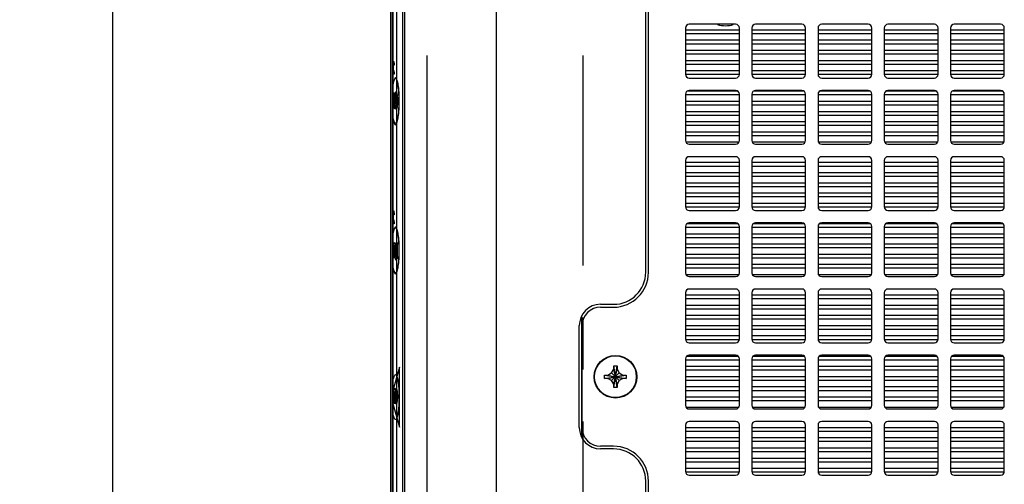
# Model space of a CAD drawing. Header units: inches. Extents: x 0 to 34, y 0 to 22.
# Tile 6 of 54: x 14 to 16.7, y 5.7 to 6.9. Entities that reach past the tile are written whole.
import ezdxf

# ---------------------------------------------------------------- set-up
doc = ezdxf.new("R2010")
doc.units = ezdxf.units.IN
doc.header["$LTSCALE"] = 1.87
doc.header["$MEASUREMENT"] = 0
doc.linetypes.add('CENTER', pattern=[0.6, 0.375, -0.075, 0.075, -0.075])
doc.layers.get('0').update_dxf_attribs({"linetype": 'CONTINUOUS'})
for name, color, linetype in [('3_ALL_AXES', 7, 'CONTINUOUS'), ('DATUMCURVES', 7, 'CONTINUOUS'), ('DETAIL', 7, 'CONTINUOUS'), ('DIMENSIONS', 7, 'CONTINUOUS')]:
    doc.layers.add(name, color=color, linetype=linetype)
doc.styles.get("Standard").update_dxf_attribs({"font": 'txt', "width": 0.8})
doc.dimstyles.new('DIMSTYLE_4', dxfattribs={"dimtxt": 0.125, "dimasz": 0.18, "dimexe": 0.18, "dimexo": 0.0625, "dimgap": 0.09, "dimtad": 0, "dimtih": 1, "dimtoh": 1, "dimdec": 3, "dimlfac": 2, "dimzin": 4, "dimdsep": 46, "dimtxsty": 'STANDARD', "dimblk": '_FILLED', "dimblk1": '_FILLED', "dimblk2": '_FILLED', "dimcen": 0.09, "dimadec": 0, "dimazin": 0, "dimtp": 0.001, "dimtm": 0.001, "dimtfac": 1, "dimtdec": 3, "dimtofl": 0, "dimtmove": 0, "dimatfit": 3, "dimldrblk": '_FILLED', "dimfxl": 1, "dimtolj": 1, "dimtzin": 4, "dimarcsym": 0})

# ---------------------------------------------------------------- blocks, each defined once
blk = doc.blocks.new('_FILLED')
at = {"color": 0, "linetype": 'BYBLOCK'}
blk.add_solid([(0, 0), (-1, 0.174), (-1, -0.174)], dxfattribs=at)
blk = doc.blocks.new('*D8')
at = {"layer": 'DIMENSIONS', "color": 2, "linetype": 'CONTINUOUS'}
for p, q in [((15.4681, 7.2833), (14.137, 7.2833)), ((14.262, 7.2833), (14.262, 5.2233)), ((14.262, 2.9133), (14.262, 4.7858)), ((15.4681, 2.9133), (14.137, 2.9133))]:
    blk.add_line(p, q, dxfattribs=at)
at = {"layer": 'DIMENSIONS', "color": 2, "linetype": 'CONTINUOUS', "xscale": 0.18, "yscale": 0.18, "zscale": 0.18}
for p, rotation in [((14.262, 7.2833), 90), ((14.262, 2.9133), 270)]:
    blk.add_blockref('_FILLED', p, dxfattribs=dict(at, rotation=rotation))
at = {"layer": 'DIMENSIONS', "color": 2, "linetype": 'CONTINUOUS', "insert": (14.262, 5.1608), "char_height": 0.125, "width": 0.5, "attachment_point": 2, "line_spacing_factor": 0.9}
blk.add_mtext('8.740\\P[222]', dxfattribs=at)

msp = doc.modelspace()

# ---------------------------------------------------------------- linework, layer by layer
at = {"color": 7, "linetype": 'CONTINUOUS'}
for p, q in [((15.29704, 2.56832), (15.29704, 7.62832)), ((15.04954, 7.58288), (15.04954, 2.61377)), ((15.01704, 4.46382), (15.01704, 7.37882)), ((15.01204, 4.50632), (15.01204, 7.33632)), ((15.01815, 5.08907), (15.01815, 7.32632)), ((15.02818, 4.51507), (15.02818, 7.32757)), ((15.0437, 7.32757), (15.0437, 5.06939)), ((15.70661, 6.26107), (15.70661, 7.10407)), ((15.94161, 6.93007), (15.81661, 6.93007)), ((16.12011, 6.93007), (15.99511, 6.93007)), ((16.29861, 6.93007), (16.17361, 6.93007)), ((16.47711, 6.93007), (16.35211, 6.93007)), ((16.65561, 6.93007), (16.53061, 6.93007)), ((15.80661, 6.92007), (15.80661, 6.79507)), ((15.80661, 6.91532), (15.95161, 6.91532)), ((15.80661, 6.90532), (15.95161, 6.90532)), ((15.95161, 6.79507), (15.95161, 6.92007)), ((15.98511, 6.92007), (15.98511, 6.79507)), ((15.98511, 6.91532), (16.13011, 6.91532)), ((15.98511, 6.90532), (16.13011, 6.90532)), ((16.13011, 6.79507), (16.13011, 6.92007)), ((16.16361, 6.92007), (16.16361, 6.79507)), ((16.16361, 6.91532), (16.30861, 6.91532)), ((16.16361, 6.90532), (16.30861, 6.90532)), ((16.30861, 6.79507), (16.30861, 6.92007)), ((16.34211, 6.92007), (16.34211, 6.79507)), ((16.34211, 6.91532), (16.48711, 6.91532)), ((16.34211, 6.90532), (16.48711, 6.90532)), ((16.48711, 6.79507), (16.48711, 6.92007)), ((16.52061, 6.92007), (16.52061, 6.79507)), ((16.52061, 6.91532), (16.66561, 6.91532)), ((16.52061, 6.90532), (16.66561, 6.90532)), ((16.66561, 6.79507), (16.66561, 6.92007)), ((15.80661, 6.88782), (15.95161, 6.88782)), ((15.80661, 6.87782), (15.95161, 6.87782)), ((15.98511, 6.88782), (16.13011, 6.88782)), ((15.98511, 6.87782), (16.13011, 6.87782)), ((16.16361, 6.88782), (16.30861, 6.88782)), ((16.16361, 6.87782), (16.30861, 6.87782)), ((16.34211, 6.88782), (16.48711, 6.88782)), ((16.34211, 6.87782), (16.48711, 6.87782)), ((16.52061, 6.88782), (16.66561, 6.88782)), ((16.52061, 6.87782), (16.66561, 6.87782)), ((15.80661, 6.86032), (15.95161, 6.86032)), ((15.80661, 6.85032), (15.95161, 6.85032)), ((15.98511, 6.86032), (16.13011, 6.86032)), ((15.98511, 6.85032), (16.13011, 6.85032)), ((16.16361, 6.86032), (16.30861, 6.86032)), ((16.16361, 6.85032), (16.30861, 6.85032)), ((16.34211, 6.86032), (16.48711, 6.86032)), ((16.34211, 6.85032), (16.48711, 6.85032)), ((16.52061, 6.86032), (16.66561, 6.86032)), ((16.52061, 6.85032), (16.66561, 6.85032)), ((15.80661, 6.83282), (15.95161, 6.83282)), ((15.80661, 6.82282), (15.95161, 6.82282)), ((15.98511, 6.83282), (16.13011, 6.83282)), ((15.98511, 6.82282), (16.13011, 6.82282)), ((16.16361, 6.83282), (16.30861, 6.83282)), ((16.16361, 6.82282), (16.30861, 6.82282)), ((16.34211, 6.83282), (16.48711, 6.83282)), ((16.34211, 6.82282), (16.48711, 6.82282)), ((16.52061, 6.83282), (16.66561, 6.83282)), ((16.52061, 6.82282), (16.66561, 6.82282)), ((15.80661, 6.80532), (15.95161, 6.80532)), ((15.80661, 6.79532), (15.95161, 6.79532)), ((15.98511, 6.80532), (16.13011, 6.80532)), ((15.98511, 6.79532), (16.13011, 6.79532)), ((16.16361, 6.80532), (16.30861, 6.80532)), ((16.16361, 6.79532), (16.30861, 6.79532)), ((16.34211, 6.80532), (16.48711, 6.80532)), ((16.34211, 6.79532), (16.48711, 6.79532)), ((16.52061, 6.80532), (16.66561, 6.80532)), ((16.52061, 6.79532), (16.66561, 6.79532)), ((15.81661, 6.78507), (15.94161, 6.78507)), ((15.99511, 6.78507), (16.12011, 6.78507)), ((16.17361, 6.78507), (16.29861, 6.78507)), ((16.35211, 6.78507), (16.47711, 6.78507)), ((16.53061, 6.78507), (16.65561, 6.78507)), ((15.80661, 6.74157), (15.80661, 6.61657)), ((15.80661, 6.74032), (15.95161, 6.74032)), ((15.81205, 6.75032), (15.94617, 6.75032)), ((15.94161, 6.75157), (15.81661, 6.75157)), ((15.95161, 6.61657), (15.95161, 6.74157)), ((15.98511, 6.74157), (15.98511, 6.61657)), ((15.98511, 6.74032), (16.13011, 6.74032)), ((15.99055, 6.75032), (16.12467, 6.75032)), ((16.12011, 6.75157), (15.99511, 6.75157)), ((16.13011, 6.61657), (16.13011, 6.74157)), ((16.16361, 6.74157), (16.16361, 6.61657)), ((16.16361, 6.74032), (16.30861, 6.74032)), ((16.16905, 6.75032), (16.30317, 6.75032)), ((16.29861, 6.75157), (16.17361, 6.75157)), ((16.30861, 6.61657), (16.30861, 6.74157)), ((16.34211, 6.74157), (16.34211, 6.61657)), ((16.34211, 6.74032), (16.48711, 6.74032)), ((16.34755, 6.75032), (16.48167, 6.75032)), ((16.47711, 6.75157), (16.35211, 6.75157)), ((16.48711, 6.61657), (16.48711, 6.74157)), ((16.52061, 6.74157), (16.52061, 6.61657)), ((16.52061, 6.74032), (16.66561, 6.74032)), ((16.52605, 6.75032), (16.66017, 6.75032)), ((16.65561, 6.75157), (16.53061, 6.75157)), ((16.66561, 6.61657), (16.66561, 6.74157)), ((15.80661, 6.72282), (15.95161, 6.72282)), ((15.98511, 6.72282), (16.13011, 6.72282)), ((16.16361, 6.72282), (16.30861, 6.72282)), ((16.34211, 6.72282), (16.48711, 6.72282)), ((16.52061, 6.72282), (16.66561, 6.72282)), ((15.80661, 6.71282), (15.95161, 6.71282)), ((15.80661, 6.69532), (15.95161, 6.69532)), ((15.98511, 6.71282), (16.13011, 6.71282)), ((15.98511, 6.69532), (16.13011, 6.69532)), ((16.16361, 6.71282), (16.30861, 6.71282)), ((16.16361, 6.69532), (16.30861, 6.69532)), ((16.34211, 6.71282), (16.48711, 6.71282)), ((16.34211, 6.69532), (16.48711, 6.69532)), ((16.52061, 6.71282), (16.66561, 6.71282)), ((16.52061, 6.69532), (16.66561, 6.69532)), ((15.80661, 6.68532), (15.95161, 6.68532)), ((15.80661, 6.66782), (15.95161, 6.66782)), ((15.98511, 6.68532), (16.13011, 6.68532)), ((15.98511, 6.66782), (16.13011, 6.66782)), ((16.16361, 6.68532), (16.30861, 6.68532)), ((16.16361, 6.66782), (16.30861, 6.66782)), ((16.34211, 6.68532), (16.48711, 6.68532)), ((16.34211, 6.66782), (16.48711, 6.66782)), ((16.52061, 6.68532), (16.66561, 6.68532)), ((16.52061, 6.66782), (16.66561, 6.66782)), ((15.80661, 6.65782), (15.95161, 6.65782)), ((15.80661, 6.64032), (15.95161, 6.64032)), ((15.98511, 6.65782), (16.13011, 6.65782)), ((15.98511, 6.64032), (16.13011, 6.64032)), ((16.16361, 6.65782), (16.30861, 6.65782)), ((16.16361, 6.64032), (16.30861, 6.64032)), ((16.34211, 6.65782), (16.48711, 6.65782)), ((16.34211, 6.64032), (16.48711, 6.64032)), ((16.52061, 6.65782), (16.66561, 6.65782)), ((16.52061, 6.64032), (16.66561, 6.64032)), ((15.80661, 6.63032), (15.95161, 6.63032)), ((15.80736, 6.61282), (15.95086, 6.61282)), ((15.98511, 6.63032), (16.13011, 6.63032)), ((15.98586, 6.61282), (16.12936, 6.61282)), ((16.16361, 6.63032), (16.30861, 6.63032)), ((16.16436, 6.61282), (16.30786, 6.61282)), ((16.34211, 6.63032), (16.48711, 6.63032)), ((16.34286, 6.61282), (16.48636, 6.61282)), ((16.52061, 6.63032), (16.66561, 6.63032)), ((16.52136, 6.61282), (16.66486, 6.61282)), ((15.81661, 6.60657), (15.94161, 6.60657)), ((15.99511, 6.60657), (16.12011, 6.60657)), ((16.17361, 6.60657), (16.29861, 6.60657)), ((16.35211, 6.60657), (16.47711, 6.60657)), ((16.53061, 6.60657), (16.65561, 6.60657)), ((15.80661, 6.56307), (15.80661, 6.43807)), ((15.80661, 6.55782), (15.95161, 6.55782)), ((15.94161, 6.57307), (15.81661, 6.57307)), ((15.95161, 6.43807), (15.95161, 6.56307)), ((15.98511, 6.56307), (15.98511, 6.43807)), ((15.98511, 6.55782), (16.13011, 6.55782)), ((16.12011, 6.57307), (15.99511, 6.57307)), ((16.13011, 6.43807), (16.13011, 6.56307)), ((16.16361, 6.56307), (16.16361, 6.43807)), ((16.16361, 6.55782), (16.30861, 6.55782)), ((16.29861, 6.57307), (16.17361, 6.57307)), ((16.30861, 6.43807), (16.30861, 6.56307)), ((16.34211, 6.56307), (16.34211, 6.43807)), ((16.34211, 6.55782), (16.48711, 6.55782)), ((16.47711, 6.57307), (16.35211, 6.57307)), ((16.48711, 6.43807), (16.48711, 6.56307)), ((16.52061, 6.56307), (16.52061, 6.43807)), ((16.52061, 6.55782), (16.66561, 6.55782)), ((16.65561, 6.57307), (16.53061, 6.57307)), ((16.66561, 6.43807), (16.66561, 6.56307)), ((15.80661, 6.54782), (15.95161, 6.54782)), ((15.80661, 6.53032), (15.95161, 6.53032)), ((15.98511, 6.54782), (16.13011, 6.54782)), ((15.98511, 6.53032), (16.13011, 6.53032)), ((16.16361, 6.54782), (16.30861, 6.54782)), ((16.16361, 6.53032), (16.30861, 6.53032)), ((16.34211, 6.54782), (16.48711, 6.54782)), ((16.34211, 6.53032), (16.48711, 6.53032)), ((16.52061, 6.54782), (16.66561, 6.54782)), ((16.52061, 6.53032), (16.66561, 6.53032)), ((15.80661, 6.52032), (15.95161, 6.52032)), ((15.80661, 6.50282), (15.95161, 6.50282)), ((15.98511, 6.52032), (16.13011, 6.52032)), ((15.98511, 6.50282), (16.13011, 6.50282)), ((16.16361, 6.52032), (16.30861, 6.52032)), ((16.16361, 6.50282), (16.30861, 6.50282)), ((16.34211, 6.52032), (16.48711, 6.52032)), ((16.34211, 6.50282), (16.48711, 6.50282)), ((16.52061, 6.52032), (16.66561, 6.52032)), ((16.52061, 6.50282), (16.66561, 6.50282)), ((15.80661, 6.49282), (15.95161, 6.49282)), ((15.80661, 6.47532), (15.95161, 6.47532)), ((15.98511, 6.49282), (16.13011, 6.49282)), ((15.98511, 6.47532), (16.13011, 6.47532)), ((16.16361, 6.49282), (16.30861, 6.49282)), ((16.16361, 6.47532), (16.30861, 6.47532)), ((16.34211, 6.49282), (16.48711, 6.49282)), ((16.34211, 6.47532), (16.48711, 6.47532)), ((16.52061, 6.49282), (16.66561, 6.49282)), ((16.52061, 6.47532), (16.66561, 6.47532)), ((15.80661, 6.46532), (15.95161, 6.46532)), ((15.98511, 6.46532), (16.13011, 6.46532)), ((16.16361, 6.46532), (16.30861, 6.46532)), ((16.34211, 6.46532), (16.48711, 6.46532)), ((16.52061, 6.46532), (16.66561, 6.46532)), ((15.80661, 6.44782), (15.95161, 6.44782)), ((15.80661, 6.43782), (15.95161, 6.43782)), ((15.81661, 6.42807), (15.94161, 6.42807)), ((15.98511, 6.44782), (16.13011, 6.44782)), ((15.98511, 6.43782), (16.13011, 6.43782)), ((15.99511, 6.42807), (16.12011, 6.42807)), ((16.16361, 6.44782), (16.30861, 6.44782)), ((16.16361, 6.43782), (16.30861, 6.43782)), ((16.17361, 6.42807), (16.29861, 6.42807)), ((16.34211, 6.44782), (16.48711, 6.44782)), ((16.34211, 6.43782), (16.48711, 6.43782)), ((16.35211, 6.42807), (16.47711, 6.42807)), ((16.52061, 6.44782), (16.66561, 6.44782)), ((16.52061, 6.43782), (16.66561, 6.43782)), ((16.53061, 6.42807), (16.65561, 6.42807)), ((15.80661, 6.38457), (15.80661, 6.25957)), ((15.80661, 6.38282), (15.95161, 6.38282)), ((15.8113, 6.39282), (15.94692, 6.39282)), ((15.94161, 6.39457), (15.81661, 6.39457)), ((15.95161, 6.25957), (15.95161, 6.38457)), ((15.98511, 6.38457), (15.98511, 6.25957)), ((15.98511, 6.38282), (16.13011, 6.38282)), ((15.9898, 6.39282), (16.12542, 6.39282)), ((16.12011, 6.39457), (15.99511, 6.39457)), ((16.13011, 6.25957), (16.13011, 6.38457)), ((16.16361, 6.38457), (16.16361, 6.25957)), ((16.16361, 6.38282), (16.30861, 6.38282)), ((16.1683, 6.39282), (16.30392, 6.39282)), ((16.29861, 6.39457), (16.17361, 6.39457)), ((16.30861, 6.25957), (16.30861, 6.38457)), ((16.34211, 6.38457), (16.34211, 6.25957)), ((16.34211, 6.38282), (16.48711, 6.38282)), ((16.3468, 6.39282), (16.48242, 6.39282)), ((16.47711, 6.39457), (16.35211, 6.39457)), ((16.48711, 6.25957), (16.48711, 6.38457)), ((16.52061, 6.38457), (16.52061, 6.25957)), ((16.52061, 6.38282), (16.66561, 6.38282)), ((16.5253, 6.39282), (16.66092, 6.39282)), ((16.65561, 6.39457), (16.53061, 6.39457)), ((16.66561, 6.25957), (16.66561, 6.38457)), ((15.80661, 6.36532), (15.95161, 6.36532)), ((15.80661, 6.35532), (15.95161, 6.35532)), ((15.98511, 6.36532), (16.13011, 6.36532)), ((15.98511, 6.35532), (16.13011, 6.35532)), ((16.16361, 6.36532), (16.30861, 6.36532)), ((16.16361, 6.35532), (16.30861, 6.35532)), ((16.34211, 6.36532), (16.48711, 6.36532)), ((16.34211, 6.35532), (16.48711, 6.35532)), ((16.52061, 6.36532), (16.66561, 6.36532)), ((16.52061, 6.35532), (16.66561, 6.35532)), ((15.80661, 6.33782), (15.95161, 6.33782)), ((15.80661, 6.32782), (15.95161, 6.32782)), ((15.98511, 6.33782), (16.13011, 6.33782)), ((15.98511, 6.32782), (16.13011, 6.32782)), ((16.16361, 6.33782), (16.30861, 6.33782)), ((16.16361, 6.32782), (16.30861, 6.32782)), ((16.34211, 6.33782), (16.48711, 6.33782)), ((16.34211, 6.32782), (16.48711, 6.32782)), ((16.52061, 6.33782), (16.66561, 6.33782)), ((16.52061, 6.32782), (16.66561, 6.32782)), ((15.80661, 6.31032), (15.95161, 6.31032)), ((15.80661, 6.30032), (15.95161, 6.30032)), ((15.98511, 6.31032), (16.13011, 6.31032)), ((15.98511, 6.30032), (16.13011, 6.30032)), ((16.16361, 6.31032), (16.30861, 6.31032)), ((16.16361, 6.30032), (16.30861, 6.30032)), ((16.34211, 6.31032), (16.48711, 6.31032)), ((16.34211, 6.30032), (16.48711, 6.30032)), ((16.52061, 6.31032), (16.66561, 6.31032)), ((16.52061, 6.30032), (16.66561, 6.30032)), ((15.80661, 6.28282), (15.95161, 6.28282)), ((15.80661, 6.27282), (15.95161, 6.27282)), ((15.98511, 6.28282), (16.13011, 6.28282)), ((15.98511, 6.27282), (16.13011, 6.27282)), ((16.16361, 6.28282), (16.30861, 6.28282)), ((16.16361, 6.27282), (16.30861, 6.27282)), ((16.34211, 6.28282), (16.48711, 6.28282)), ((16.34211, 6.27282), (16.48711, 6.27282)), ((16.52061, 6.28282), (16.66561, 6.28282)), ((16.52061, 6.27282), (16.66561, 6.27282)), ((15.80765, 6.25532), (15.95057, 6.25532)), ((15.81661, 6.24957), (15.94161, 6.24957)), ((15.98615, 6.25532), (16.12907, 6.25532)), ((15.99511, 6.24957), (16.12011, 6.24957)), ((16.16465, 6.25532), (16.30757, 6.25532)), ((16.17361, 6.24957), (16.29861, 6.24957)), ((16.34315, 6.25532), (16.48607, 6.25532)), ((16.35211, 6.24957), (16.47711, 6.24957)), ((16.52165, 6.25532), (16.66457, 6.25532)), ((16.53061, 6.24957), (16.65561, 6.24957)), ((15.94161, 6.21607), (15.81661, 6.21607)), ((16.12011, 6.21607), (15.99511, 6.21607)), ((16.29861, 6.21607), (16.17361, 6.21607)), ((16.47711, 6.21607), (16.35211, 6.21607)), ((16.65561, 6.21607), (16.53061, 6.21607)), ((15.80661, 6.20607), (15.80661, 6.08107)), ((15.80661, 6.20032), (15.95161, 6.20032)), ((15.80661, 6.19032), (15.95161, 6.19032)), ((15.95161, 6.08107), (15.95161, 6.20607)), ((15.98511, 6.20607), (15.98511, 6.08107)), ((15.98511, 6.20032), (16.13011, 6.20032)), ((15.98511, 6.19032), (16.13011, 6.19032)), ((16.13011, 6.08107), (16.13011, 6.20607)), ((16.16361, 6.20607), (16.16361, 6.08107)), ((16.16361, 6.20032), (16.30861, 6.20032)), ((16.16361, 6.19032), (16.30861, 6.19032)), ((16.30861, 6.08107), (16.30861, 6.20607)), ((16.34211, 6.20607), (16.34211, 6.08107)), ((16.34211, 6.20032), (16.48711, 6.20032)), ((16.34211, 6.19032), (16.48711, 6.19032)), ((16.48711, 6.08107), (16.48711, 6.20607)), ((16.52061, 6.20607), (16.52061, 6.08107)), ((16.52061, 6.20032), (16.66561, 6.20032)), ((16.52061, 6.19032), (16.66561, 6.19032)), ((16.66561, 6.08107), (16.66561, 6.20607)), ((15.57761, 6.16707), (15.61261, 6.16707)), ((15.80661, 6.17282), (15.95161, 6.17282)), ((15.80661, 6.16282), (15.95161, 6.16282)), ((15.98511, 6.17282), (16.13011, 6.17282)), ((15.98511, 6.16282), (16.13011, 6.16282)), ((16.16361, 6.17282), (16.30861, 6.17282)), ((16.16361, 6.16282), (16.30861, 6.16282)), ((16.34211, 6.17282), (16.48711, 6.17282)), ((16.34211, 6.16282), (16.48711, 6.16282)), ((16.52061, 6.17282), (16.66561, 6.17282)), ((16.52061, 6.16282), (16.66561, 6.16282)), ((15.80661, 6.14532), (15.95161, 6.14532)), ((15.80661, 6.13532), (15.95161, 6.13532)), ((15.98511, 6.14532), (16.13011, 6.14532)), ((15.98511, 6.13532), (16.13011, 6.13532)), ((16.16361, 6.14532), (16.30861, 6.14532)), ((16.16361, 6.13532), (16.30861, 6.13532)), ((16.34211, 6.14532), (16.48711, 6.14532)), ((16.34211, 6.13532), (16.48711, 6.13532)), ((16.52061, 6.14532), (16.66561, 6.14532)), ((16.52061, 6.13532), (16.66561, 6.13532)), ((15.52761, 5.84207), (15.52761, 6.11707)), ((15.80661, 6.11782), (15.95161, 6.11782)), ((15.80661, 6.10782), (15.95161, 6.10782)), ((15.98511, 6.11782), (16.13011, 6.11782)), ((15.98511, 6.10782), (16.13011, 6.10782)), ((16.16361, 6.11782), (16.30861, 6.11782)), ((16.16361, 6.10782), (16.30861, 6.10782)), ((16.34211, 6.11782), (16.48711, 6.11782)), ((16.34211, 6.10782), (16.48711, 6.10782)), ((16.52061, 6.11782), (16.66561, 6.11782)), ((16.52061, 6.10782), (16.66561, 6.10782)), ((15.80661, 6.09032), (15.95161, 6.09032)), ((15.80661, 6.08032), (15.95161, 6.08032)), ((15.98511, 6.09032), (16.13011, 6.09032)), ((15.98511, 6.08032), (16.13011, 6.08032)), ((16.16361, 6.09032), (16.30861, 6.09032)), ((16.16361, 6.08032), (16.30861, 6.08032)), ((16.34211, 6.09032), (16.48711, 6.09032)), ((16.34211, 6.08032), (16.48711, 6.08032)), ((16.52061, 6.09032), (16.66561, 6.09032)), ((16.52061, 6.08032), (16.66561, 6.08032)), ((15.81661, 6.07107), (15.94161, 6.07107)), ((15.99511, 6.07107), (16.12011, 6.07107)), ((16.17361, 6.07107), (16.29861, 6.07107)), ((16.35211, 6.07107), (16.47711, 6.07107)), ((16.53061, 6.07107), (16.65561, 6.07107)), ((15.80661, 6.02757), (15.80661, 5.90257)), ((15.80661, 6.02532), (15.95161, 6.02532)), ((15.81056, 6.03532), (15.94767, 6.03532)), ((15.94161, 6.03757), (15.81661, 6.03757)), ((15.95161, 5.90257), (15.95161, 6.02757)), ((15.98511, 6.02757), (15.98511, 5.90257)), ((15.98511, 6.02532), (16.13011, 6.02532)), ((15.98906, 6.03532), (16.12617, 6.03532)), ((16.12011, 6.03757), (15.99511, 6.03757)), ((16.13011, 5.90257), (16.13011, 6.02757)), ((16.16361, 6.02757), (16.16361, 5.90257)), ((16.16361, 6.02532), (16.30861, 6.02532)), ((16.16756, 6.03532), (16.30467, 6.03532)), ((16.29861, 6.03757), (16.17361, 6.03757)), ((16.30861, 5.90257), (16.30861, 6.02757)), ((16.34211, 6.02757), (16.34211, 5.90257)), ((16.34211, 6.02532), (16.48711, 6.02532)), ((16.34606, 6.03532), (16.48317, 6.03532)), ((16.47711, 6.03757), (16.35211, 6.03757)), ((16.48711, 5.90257), (16.48711, 6.02757)), ((16.52061, 6.02757), (16.52061, 5.90257)), ((16.52061, 6.02532), (16.66561, 6.02532)), ((16.52456, 6.03532), (16.66167, 6.03532)), ((16.65561, 6.03757), (16.53061, 6.03757)), ((16.66561, 5.90257), (16.66561, 6.02757)), ((15.60735, 5.98984), (15.61311, 5.99982)), ((15.61311, 5.99982), (15.61311, 6.00882)), ((15.61311, 5.95032), (15.62211, 6.00882)), ((15.62211, 5.95032), (15.61311, 6.00882)), ((15.61311, 6.00882), (15.62211, 6.00882)), ((15.61311, 5.95932), (15.62211, 5.99982)), ((15.62211, 5.95932), (15.61311, 5.99982)), ((15.62211, 6.00882), (15.62211, 5.99982)), ((15.62211, 5.99982), (15.62788, 5.98984)), ((15.80661, 6.00782), (15.95161, 6.00782)), ((15.80661, 5.99782), (15.95161, 5.99782)), ((15.98511, 6.00782), (16.13011, 6.00782)), ((15.98511, 5.99782), (16.13011, 5.99782)), ((16.16361, 6.00782), (16.30861, 6.00782)), ((16.16361, 5.99782), (16.30861, 5.99782)), ((16.34211, 6.00782), (16.48711, 6.00782)), ((16.34211, 5.99782), (16.48711, 5.99782)), ((16.52061, 6.00782), (16.66561, 6.00782)), ((16.52061, 5.99782), (16.66561, 5.99782)), ((15.58836, 5.97507), (15.58836, 5.98407)), ((15.58836, 5.98407), (15.64686, 5.97507)), ((15.58836, 5.98407), (15.59736, 5.98407)), ((15.58836, 5.97507), (15.64686, 5.98407)), ((15.59736, 5.97507), (15.58836, 5.97507)), ((15.59736, 5.98407), (15.60735, 5.98984)), ((15.59736, 5.98407), (15.63786, 5.97507)), ((15.59736, 5.97507), (15.63786, 5.98407)), ((15.60735, 5.96931), (15.59736, 5.97507)), ((15.60735, 5.96931), (15.62788, 5.98984)), ((15.60735, 5.98984), (15.62788, 5.96931)), ((15.62788, 5.98984), (15.63786, 5.98407)), ((15.63786, 5.97507), (15.62788, 5.96931)), ((15.63786, 5.98407), (15.64686, 5.98407)), ((15.64686, 5.97507), (15.63786, 5.97507)), ((15.64686, 5.98407), (15.64686, 5.97507)), ((15.80661, 5.98032), (15.95161, 5.98032)), ((15.98511, 5.98032), (16.13011, 5.98032)), ((16.16361, 5.98032), (16.30861, 5.98032)), ((16.34211, 5.98032), (16.48711, 5.98032)), ((16.52061, 5.98032), (16.66561, 5.98032)), ((15.61311, 5.95932), (15.60735, 5.96931)), ((15.61311, 5.95032), (15.61311, 5.95932)), ((15.62211, 5.95032), (15.61311, 5.95032)), ((15.62788, 5.96931), (15.62211, 5.95932)), ((15.62211, 5.95932), (15.62211, 5.95032)), ((15.80661, 5.97032), (15.95161, 5.97032)), ((15.80661, 5.95282), (15.95161, 5.95282)), ((15.98511, 5.97032), (16.13011, 5.97032)), ((15.98511, 5.95282), (16.13011, 5.95282)), ((16.16361, 5.97032), (16.30861, 5.97032)), ((16.16361, 5.95282), (16.30861, 5.95282)), ((16.34211, 5.97032), (16.48711, 5.97032)), ((16.34211, 5.95282), (16.48711, 5.95282)), ((16.52061, 5.97032), (16.66561, 5.97032)), ((16.52061, 5.95282), (16.66561, 5.95282)), ((15.80661, 5.94282), (15.95161, 5.94282)), ((15.80661, 5.92532), (15.95161, 5.92532)), ((15.98511, 5.94282), (16.13011, 5.94282)), ((15.98511, 5.92532), (16.13011, 5.92532)), ((16.16361, 5.94282), (16.30861, 5.94282)), ((16.16361, 5.92532), (16.30861, 5.92532)), ((16.34211, 5.94282), (16.48711, 5.94282)), ((16.34211, 5.92532), (16.48711, 5.92532)), ((16.52061, 5.94282), (16.66561, 5.94282)), ((16.52061, 5.92532), (16.66561, 5.92532)), ((15.80661, 5.91532), (15.95161, 5.91532)), ((15.80799, 5.89782), (15.95023, 5.89782)), ((15.81661, 5.89257), (15.94161, 5.89257)), ((15.98511, 5.91532), (16.13011, 5.91532)), ((15.98649, 5.89782), (16.12873, 5.89782)), ((15.99511, 5.89257), (16.12011, 5.89257)), ((16.16361, 5.91532), (16.30861, 5.91532)), ((16.16499, 5.89782), (16.30723, 5.89782)), ((16.17361, 5.89257), (16.29861, 5.89257)), ((16.34211, 5.91532), (16.48711, 5.91532)), ((16.34349, 5.89782), (16.48573, 5.89782)), ((16.35211, 5.89257), (16.47711, 5.89257)), ((16.52061, 5.91532), (16.66561, 5.91532)), ((16.52199, 5.89782), (16.66423, 5.89782)), ((16.53061, 5.89257), (16.65561, 5.89257)), ((15.80661, 5.84907), (15.80661, 5.72407)), ((15.80661, 5.84282), (15.95161, 5.84282)), ((15.94161, 5.85907), (15.81661, 5.85907)), ((15.95161, 5.72407), (15.95161, 5.84907)), ((15.98511, 5.84907), (15.98511, 5.72407)), ((15.98511, 5.84282), (16.13011, 5.84282)), ((16.12011, 5.85907), (15.99511, 5.85907)), ((16.13011, 5.72407), (16.13011, 5.84907)), ((16.16361, 5.84907), (16.16361, 5.72407)), ((16.16361, 5.84282), (16.30861, 5.84282)), ((16.29861, 5.85907), (16.17361, 5.85907)), ((16.30861, 5.72407), (16.30861, 5.84907)), ((16.34211, 5.84907), (16.34211, 5.72407)), ((16.34211, 5.84282), (16.48711, 5.84282)), ((16.47711, 5.85907), (16.35211, 5.85907)), ((16.48711, 5.72407), (16.48711, 5.84907)), ((16.52061, 5.84907), (16.52061, 5.72407)), ((16.52061, 5.84282), (16.66561, 5.84282)), ((16.65561, 5.85907), (16.53061, 5.85907)), ((16.66561, 5.72407), (16.66561, 5.84907)), ((15.80661, 5.83282), (15.95161, 5.83282)), ((15.80661, 5.81532), (15.95161, 5.81532)), ((15.98511, 5.83282), (16.13011, 5.83282)), ((15.98511, 5.81532), (16.13011, 5.81532)), ((16.16361, 5.83282), (16.30861, 5.83282)), ((16.16361, 5.81532), (16.30861, 5.81532)), ((16.34211, 5.83282), (16.48711, 5.83282)), ((16.34211, 5.81532), (16.48711, 5.81532)), ((16.52061, 5.83282), (16.66561, 5.83282)), ((16.52061, 5.81532), (16.66561, 5.81532)), ((15.61261, 5.79207), (15.57761, 5.79207)), ((15.80661, 5.80532), (15.95161, 5.80532)), ((15.80661, 5.78782), (15.95161, 5.78782)), ((15.98511, 5.80532), (16.13011, 5.80532)), ((15.98511, 5.78782), (16.13011, 5.78782)), ((16.16361, 5.80532), (16.30861, 5.80532)), ((16.16361, 5.78782), (16.30861, 5.78782)), ((16.34211, 5.80532), (16.48711, 5.80532)), ((16.34211, 5.78782), (16.48711, 5.78782)), ((16.52061, 5.80532), (16.66561, 5.80532)), ((16.52061, 5.78782), (16.66561, 5.78782)), ((15.80661, 5.77782), (15.95161, 5.77782)), ((15.80661, 5.76032), (15.95161, 5.76032)), ((15.98511, 5.77782), (16.13011, 5.77782)), ((15.98511, 5.76032), (16.13011, 5.76032)), ((16.16361, 5.77782), (16.30861, 5.77782)), ((16.16361, 5.76032), (16.30861, 5.76032)), ((16.34211, 5.77782), (16.48711, 5.77782)), ((16.34211, 5.76032), (16.48711, 5.76032)), ((16.52061, 5.77782), (16.66561, 5.77782)), ((16.52061, 5.76032), (16.66561, 5.76032)), ((15.80661, 5.75032), (15.95161, 5.75032)), ((15.80661, 5.73282), (15.95161, 5.73282)), ((15.98511, 5.75032), (16.13011, 5.75032)), ((15.98511, 5.73282), (16.13011, 5.73282)), ((16.16361, 5.75032), (16.30861, 5.75032)), ((16.16361, 5.73282), (16.30861, 5.73282)), ((16.34211, 5.75032), (16.48711, 5.75032)), ((16.34211, 5.73282), (16.48711, 5.73282)), ((16.52061, 5.75032), (16.66561, 5.75032)), ((16.52061, 5.73282), (16.66561, 5.73282)), ((15.80661, 5.72282), (15.95161, 5.72282)), ((15.81661, 5.71407), (15.94161, 5.71407)), ((15.98511, 5.72282), (16.13011, 5.72282)), ((15.99511, 5.71407), (16.12011, 5.71407)), ((16.16361, 5.72282), (16.30861, 5.72282)), ((16.17361, 5.71407), (16.29861, 5.71407)), ((16.34211, 5.72282), (16.48711, 5.72282)), ((16.35211, 5.71407), (16.47711, 5.71407)), ((16.52061, 5.72282), (16.66561, 5.72282)), ((16.53061, 5.71407), (16.65561, 5.71407)), ((15.70661, 4.85507), (15.70661, 5.69807))]:
    msp.add_line(p, q, dxfattribs=at)
at = {"color": 3, "linetype": 'CONTINUOUS'}
for p, q in [((15.69911, 6.26132), (15.69911, 7.10432)), ((15.57761, 6.17482), (15.61261, 6.17482)), ((15.52676, 5.81703), (15.52676, 6.14262)), ((15.52011, 5.84232), (15.52011, 6.11732)), ((15.61261, 5.78482), (15.57761, 5.78482)), ((15.69911, 4.85532), (15.69911, 5.69832))]:
    msp.add_line(p, q, dxfattribs=at)
at = {"color": 7, "linetype": 'CONTINUOUS'}
for radius in [0.0575, 0.05625]:
    msp.add_circle((15.61761, 5.97957), radius, dxfattribs=at)
for centre, radius, start, end in [((15.81661, 6.92007), 0.01, 90, 180), ((15.91411, 6.99507), 0.06875, 252.02839, 287.97161), ((15.94161, 6.92007), 0.01, 0, 90), ((15.99511, 6.92007), 0.01, 90, 180), ((16.12011, 6.92007), 0.01, 0, 90), ((16.17361, 6.92007), 0.01, 90, 180), ((16.29861, 6.92007), 0.01, 0, 90), ((16.35211, 6.92007), 0.01, 90, 180), ((16.47711, 6.92007), 0.01, 0, 90), ((16.53061, 6.92007), 0.01, 90, 180), ((16.65561, 6.92007), 0.01, 0, 90), ((15.81661, 6.79507), 0.01, 180, 270), ((15.94161, 6.79507), 0.01, 270, 360), ((15.99511, 6.79507), 0.01, 180, 270), ((16.12011, 6.79507), 0.01, 270, 360), ((16.17361, 6.79507), 0.01, 180, 270), ((16.29861, 6.79507), 0.01, 270, 360), ((16.35211, 6.79507), 0.01, 180, 270), ((16.47711, 6.79507), 0.01, 270, 360), ((16.53061, 6.79507), 0.01, 180, 270), ((16.65561, 6.79507), 0.01, 270, 360), ((15.81661, 6.74157), 0.01, 90, 180), ((15.94161, 6.74157), 0.01, 0, 90), ((15.99511, 6.74157), 0.01, 90, 180), ((16.12011, 6.74157), 0.01, 0, 90), ((16.17361, 6.74157), 0.01, 90, 180), ((16.29861, 6.74157), 0.01, 0, 90), ((16.35211, 6.74157), 0.01, 90, 180), ((16.47711, 6.74157), 0.01, 0, 90), ((16.53061, 6.74157), 0.01, 90, 180), ((16.65561, 6.74157), 0.01, 0, 90), ((15.81661, 6.61657), 0.01, 180, 270), ((15.94161, 6.61657), 0.01, 270, 360), ((15.99511, 6.61657), 0.01, 180, 270), ((16.12011, 6.61657), 0.01, 270, 360), ((16.17361, 6.61657), 0.01, 180, 270), ((16.29861, 6.61657), 0.01, 270, 360), ((16.35211, 6.61657), 0.01, 180, 270), ((16.47711, 6.61657), 0.01, 270, 360), ((16.53061, 6.61657), 0.01, 180, 270), ((16.65561, 6.61657), 0.01, 270, 360), ((15.81661, 6.56307), 0.01, 90, 180), ((15.94161, 6.56307), 0.01, 0, 90), ((15.99511, 6.56307), 0.01, 90, 180), ((16.12011, 6.56307), 0.01, 0, 90), ((16.17361, 6.56307), 0.01, 90, 180), ((16.29861, 6.56307), 0.01, 0, 90), ((16.35211, 6.56307), 0.01, 90, 180), ((16.47711, 6.56307), 0.01, 0, 90), ((16.53061, 6.56307), 0.01, 90, 180), ((16.65561, 6.56307), 0.01, 0, 90), ((15.81661, 6.43807), 0.01, 180, 270), ((15.94161, 6.43807), 0.01, 270, 360), ((15.99511, 6.43807), 0.01, 180, 270), ((16.12011, 6.43807), 0.01, 270, 360), ((16.17361, 6.43807), 0.01, 180, 270), ((16.29861, 6.43807), 0.01, 270, 360), ((16.35211, 6.43807), 0.01, 180, 270), ((16.47711, 6.43807), 0.01, 270, 360), ((16.53061, 6.43807), 0.01, 180, 270), ((16.65561, 6.43807), 0.01, 270, 360), ((15.81661, 6.38457), 0.01, 90, 180), ((15.94161, 6.38457), 0.01, 0, 90), ((15.99511, 6.38457), 0.01, 90, 180), ((16.12011, 6.38457), 0.01, 0, 90), ((16.17361, 6.38457), 0.01, 90, 180), ((16.29861, 6.38457), 0.01, 0, 90), ((16.35211, 6.38457), 0.01, 90, 180), ((16.47711, 6.38457), 0.01, 0, 90), ((16.53061, 6.38457), 0.01, 90, 180), ((16.65561, 6.38457), 0.01, 0, 90), ((15.61261, 6.26107), 0.094, 270, 360), ((15.81661, 6.25957), 0.01, 180, 270), ((15.94161, 6.25957), 0.01, 270, 360), ((15.99511, 6.25957), 0.01, 180, 270), ((16.12011, 6.25957), 0.01, 270, 360), ((16.17361, 6.25957), 0.01, 180, 270), ((16.29861, 6.25957), 0.01, 270, 360), ((16.35211, 6.25957), 0.01, 180, 270), ((16.47711, 6.25957), 0.01, 270, 360), ((16.53061, 6.25957), 0.01, 180, 270), ((16.65561, 6.25957), 0.01, 270, 360), ((15.81661, 6.20607), 0.01, 90, 180), ((15.94161, 6.20607), 0.01, 0, 90), ((15.99511, 6.20607), 0.01, 90, 180), ((16.12011, 6.20607), 0.01, 0, 90), ((16.17361, 6.20607), 0.01, 90, 180), ((16.29861, 6.20607), 0.01, 0, 90), ((16.35211, 6.20607), 0.01, 90, 180), ((16.47711, 6.20607), 0.01, 0, 90), ((16.53061, 6.20607), 0.01, 90, 180), ((16.65561, 6.20607), 0.01, 0, 90), ((15.57761, 6.11707), 0.05, 90, 180), ((15.81661, 6.08107), 0.01, 180, 270), ((15.94161, 6.08107), 0.01, 270, 360), ((15.99511, 6.08107), 0.01, 180, 270), ((16.12011, 6.08107), 0.01, 270, 360), ((16.17361, 6.08107), 0.01, 180, 270), ((16.29861, 6.08107), 0.01, 270, 360), ((16.35211, 6.08107), 0.01, 180, 270), ((16.47711, 6.08107), 0.01, 270, 360), ((16.53061, 6.08107), 0.01, 180, 270), ((16.65561, 6.08107), 0.01, 270, 360), ((15.81661, 6.02757), 0.01, 90, 180), ((15.94161, 6.02757), 0.01, 0, 90), ((15.99511, 6.02757), 0.01, 90, 180), ((16.12011, 6.02757), 0.01, 0, 90), ((16.17361, 6.02757), 0.01, 90, 180), ((16.29861, 6.02757), 0.01, 0, 90), ((16.35211, 6.02757), 0.01, 90, 180), ((16.47711, 6.02757), 0.01, 0, 90), ((16.53061, 6.02757), 0.01, 90, 180), ((16.65561, 6.02757), 0.01, 0, 90), ((15.81661, 5.90257), 0.01, 180, 270), ((15.94161, 5.90257), 0.01, 270, 360), ((15.99511, 5.90257), 0.01, 180, 270), ((16.12011, 5.90257), 0.01, 270, 360), ((16.17361, 5.90257), 0.01, 180, 270), ((16.29861, 5.90257), 0.01, 270, 360), ((16.35211, 5.90257), 0.01, 180, 270), ((16.47711, 5.90257), 0.01, 270, 360), ((16.53061, 5.90257), 0.01, 180, 270), ((16.65561, 5.90257), 0.01, 270, 360), ((15.57761, 5.84207), 0.05, 180, 270), ((15.81661, 5.84907), 0.01, 90, 180), ((15.94161, 5.84907), 0.01, 0, 90), ((15.99511, 5.84907), 0.01, 90, 180), ((16.12011, 5.84907), 0.01, 0, 90), ((16.17361, 5.84907), 0.01, 90, 180), ((16.29861, 5.84907), 0.01, 0, 90), ((16.35211, 5.84907), 0.01, 90, 180), ((16.47711, 5.84907), 0.01, 0, 90), ((16.53061, 5.84907), 0.01, 90, 180), ((16.65561, 5.84907), 0.01, 0, 90), ((15.61261, 5.69807), 0.094, 0, 90), ((15.81661, 5.72407), 0.01, 180, 270), ((15.94161, 5.72407), 0.01, 270, 360), ((15.99511, 5.72407), 0.01, 180, 270), ((16.12011, 5.72407), 0.01, 270, 360), ((16.17361, 5.72407), 0.01, 180, 270), ((16.29861, 5.72407), 0.01, 270, 360), ((16.35211, 5.72407), 0.01, 180, 270), ((16.47711, 5.72407), 0.01, 270, 360), ((16.53061, 5.72407), 0.01, 180, 270), ((16.65561, 5.72407), 0.01, 270, 360)]:
    msp.add_arc(centre, radius, start, end, dxfattribs=at)
at = {"color": 3, "linetype": 'CONTINUOUS'}
for centre, radius, start, end in [((15.61261, 6.26132), 0.0865, 270, 360), ((15.57761, 6.11732), 0.0575, 90, 180), ((15.57761, 5.84232), 0.0575, 180, 270), ((15.61261, 5.69832), 0.0865, 0, 90)]:
    msp.add_arc(centre, radius, start, end, dxfattribs=at)
at = {"layer": '3_ALL_AXES', "color": 7, "linetype": 'CENTER'}
msp.add_line((15.53061, 2.91332), (15.53061, 6.84563), dxfattribs=at)
at = {"layer": 'DATUMCURVES', "color": 40, "linetype": 'CONTINUOUS'}
for p, q in [((15.01704, 6.82949), (15.02079, 6.82949)), ((15.01704, 6.82541), (15.0211, 6.82541)), ((15.01736, 6.80524), (15.01736, 6.82401)), ((15.01768, 6.80116), (15.01768, 6.81993)), ((15.01809, 6.82401), (15.01809, 6.80524)), ((15.02079, 6.82401), (15.01809, 6.82401)), ((15.01841, 6.81993), (15.01841, 6.80116)), ((15.0211, 6.81993), (15.01841, 6.81993)), ((15.02079, 6.82949), (15.02079, 6.82401)), ((15.0211, 6.82541), (15.0211, 6.81993)), ((15.01704, 6.80116), (15.01768, 6.80116)), ((15.02079, 6.79977), (15.01704, 6.79977)), ((15.0211, 6.7957), (15.01704, 6.7957)), ((15.01809, 6.80524), (15.02079, 6.80524)), ((15.01841, 6.80116), (15.0211, 6.80116)), ((15.02079, 6.80524), (15.02079, 6.79977)), ((15.0211, 6.80116), (15.0211, 6.7957)), ((15.01963, 6.70933), (15.01963, 6.74483)), ((15.01963, 6.74483), (15.02079, 6.74483)), ((15.02079, 6.74483), (15.02079, 6.71717)), ((15.02079, 6.71717), (15.02399, 6.71599)), ((15.02528, 6.71822), (15.02419, 6.71822)), ((15.02458, 6.73491), (15.02461, 6.73491)), ((15.02527, 6.72191), (15.02528, 6.71822)), ((15.02552, 6.71599), (15.02552, 6.7077)), ((15.02717, 6.70686), (15.02717, 6.71636)), ((15.02552, 6.7077), (15.01963, 6.70933)), ((15.02313, 6.7102), (15.02313, 6.70227)), ((15.02686, 6.70071), (15.02686, 6.70909)), ((15.01704, 6.42731), (15.02079, 6.42731)), ((15.01736, 6.40306), (15.01736, 6.42183)), ((15.01809, 6.42183), (15.01809, 6.40306)), ((15.02079, 6.42183), (15.01809, 6.42183)), ((15.02079, 6.42731), (15.02079, 6.42183)), ((15.01704, 6.42133), (15.0211, 6.42133)), ((15.02079, 6.39759), (15.01704, 6.39759)), ((15.01704, 6.39708), (15.01768, 6.39708)), ((15.01768, 6.39708), (15.01768, 6.41585)), ((15.01809, 6.40306), (15.02079, 6.40306)), ((15.01841, 6.41585), (15.01841, 6.39708)), ((15.0211, 6.41585), (15.01841, 6.41585)), ((15.01841, 6.39708), (15.0211, 6.39708)), ((15.02079, 6.40306), (15.02079, 6.39759)), ((15.0211, 6.42133), (15.0211, 6.41585)), ((15.0211, 6.39708), (15.0211, 6.3916)), ((15.0211, 6.3916), (15.01704, 6.3916)), ((15.0195, 6.32114), (15.0195, 6.331)), ((15.0195, 6.331), (15.02622, 6.331)), ((15.02567, 6.29376), (15.0195, 6.32114)), ((15.021, 6.32251), (15.02622, 6.3007)), ((15.02622, 6.32251), (15.021, 6.32251)), ((15.02576, 6.31243), (15.02499, 6.32101)), ((15.02607, 6.32423), (15.02665, 6.31751)), ((15.02622, 6.331), (15.02622, 6.34023)), ((15.02622, 6.34023), (15.02737, 6.34023)), ((15.02622, 6.3007), (15.02622, 6.32251)), ((15.02737, 6.34023), (15.02737, 6.331)), ((15.02737, 6.331), (15.02951, 6.331)), ((15.02737, 6.32224), (15.02737, 6.29376)), ((15.02951, 6.32224), (15.02737, 6.32224)), ((15.02859, 6.30635), (15.02859, 6.34157)), ((15.02859, 6.34157), (15.02979, 6.34157)), ((15.02951, 6.331), (15.02951, 6.32224)), ((15.02979, 6.34157), (15.02979, 6.29722)), ((15.02328, 6.30699), (15.02328, 6.29888)), ((15.02737, 6.29376), (15.02567, 6.29376)), ((15.03523, 6.00549), (15.01704, 5.93835)), ((15.03523, 5.84324), (15.03523, 6.00549)), ((15.02164, 5.92415), (15.02164, 5.93051)), ((15.02164, 5.93051), (15.03178, 5.93051)), ((15.02501, 5.92205), (15.02386, 5.92205)), ((15.02458, 5.92184), (15.02458, 5.90673)), ((15.03178, 5.92184), (15.02458, 5.92184)), ((15.03178, 5.93051), (15.03178, 5.92184)), ((15.01704, 5.91036), (15.03523, 5.84324)), ((15.02214, 5.91631), (15.02214, 5.90708)), ((15.02458, 5.90673), (15.02357, 5.90673)), ((15.02697, 5.90608), (15.02697, 5.91576))]:
    msp.add_line(p, q, dxfattribs=at)
for points, knots in [([(15.02439, 6.78528), (15.02321, 6.78493), (15.02073, 6.78129), (15.01839, 6.77103), (15.01729, 6.76306), (15.01704, 6.76102)], [0, 0, 0, 0, 0.4024705, 0.8552498, 1, 1, 1, 1]), ([(15.01704, 6.75936), (15.01733, 6.76194), (15.01845, 6.77024), (15.02089, 6.78094), (15.02344, 6.78436), (15.02471, 6.78436)], [0, 0, 0, 0, 0.17047, 0.585235, 1, 1, 1, 1]), ([(15.02471, 6.78436), (15.02599, 6.78436), (15.02853, 6.78094), (15.03158, 6.76763), (15.03367, 6.74816), (15.03446, 6.72374), (15.03367, 6.69931), (15.03158, 6.67985), (15.02853, 6.6665), (15.02585, 6.66293), (15.02443, 6.66314), (15.02429, 6.66318)], [0, 0, 0, 0, 0.1232617, 0.2465235, 0.3697852, 0.493047, 0.6163599, 0.7396728, 0.8629857, 0.9862986, 1, 1, 1, 1]), ([(15.02483, 6.65892), (15.02616, 6.65892), (15.02881, 6.66248), (15.03199, 6.67637), (15.03417, 6.69667), (15.035, 6.72212), (15.03417, 6.74758), (15.03199, 6.76787), (15.02881, 6.78181), (15.02601, 6.78554), (15.02454, 6.78532), (15.02439, 6.78528)], [0, 0, 0, 0, 0.1232985, 0.246597, 0.3698955, 0.493194, 0.6164704, 0.7397468, 0.8630232, 0.9862996, 1, 1, 1, 1]), ([(15.02313, 6.70227), (15.02237, 6.70227), (15.02107, 6.70394), (15.02014, 6.7116), (15.01986, 6.71768), (15.01978, 6.72409), (15.01992, 6.73134), (15.02049, 6.73811), (15.0214, 6.74237), (15.02212, 6.7432), (15.02249, 6.74321)], [0, 0, 0, 0, 0.2339514, 0.36346, 0.4411261, 0.5335366, 0.6687106, 0.7833909, 0.8895022, 1, 1, 1, 1]), ([(15.02249, 6.74321), (15.02277, 6.74322), (15.0233, 6.74277), (15.02409, 6.74026), (15.02447, 6.73706), (15.02458, 6.73491)], [0, 0, 0, 0, 0.3289743, 0.5947998, 1, 1, 1, 1]), ([(15.02399, 6.71599), (15.02377, 6.71738), (15.02343, 6.71996), (15.02313, 6.72463), (15.02302, 6.73048), (15.02323, 6.7376), (15.02401, 6.74398), (15.02511, 6.74751), (15.02637, 6.74865), (15.02769, 6.74726), (15.02846, 6.74408), (15.02876, 6.74211)], [0, 0, 0, 0, 0.0925965, 0.1571678, 0.2356592, 0.3694472, 0.4875033, 0.6060651, 0.7309768, 0.8696405, 1, 1, 1, 1]), ([(15.02461, 6.73491), (15.02475, 6.73784), (15.02516, 6.74225), (15.02611, 6.74529), (15.02708, 6.746), (15.0282, 6.74486), (15.02981, 6.73869), (15.03023, 6.7287), (15.03023, 6.72237)], [0, 0, 0, 0, 0.1696377, 0.2587092, 0.3647928, 0.5084443, 0.6523045, 1, 1, 1, 1]), ([(15.02876, 6.74211), (15.02908, 6.7401), (15.02959, 6.7349), (15.02981, 6.7264), (15.02965, 6.71859), (15.029, 6.71016), (15.02788, 6.70706), (15.02717, 6.70686)], [0, 0, 0, 0, 0.1863746, 0.3953186, 0.5552038, 0.7017831, 1, 1, 1, 1]), ([(15.02256, 6.73482), (15.02219, 6.73482), (15.02156, 6.73346), (15.02113, 6.72939), (15.02098, 6.72597), (15.02094, 6.72265), (15.02099, 6.7192), (15.02121, 6.71529), (15.0219, 6.71104), (15.02267, 6.71044), (15.02313, 6.7102)], [0, 0, 0, 0, 0.1801472, 0.296275, 0.3678034, 0.4530993, 0.5527084, 0.6341537, 0.7699632, 1, 1, 1, 1]), ([(15.02419, 6.71822), (15.0242, 6.71963), (15.02425, 6.72392), (15.02408, 6.73208), (15.02303, 6.73482), (15.02256, 6.73482)], [0, 0, 0, 0, 0.1905396, 0.5894177, 1, 1, 1, 1]), ([(15.0263, 6.73937), (15.02575, 6.73937), (15.02459, 6.73775), (15.02408, 6.72883), (15.02426, 6.72263), (15.0247, 6.71815), (15.02522, 6.7166), (15.02552, 6.71599)], [0, 0, 0, 0, 0.2983288, 0.5654351, 0.7066366, 0.8286238, 1, 1, 1, 1]), ([(15.02713, 6.73703), (15.02653, 6.73703), (15.02531, 6.73289), (15.02527, 6.72518), (15.02527, 6.72191)], [0, 0, 0, 0, 0.5381107, 1, 1, 1, 1]), ([(15.02857, 6.72686), (15.02857, 6.73082), (15.02793, 6.73834), (15.02677, 6.73937), (15.0263, 6.73937)], [0, 0, 0, 0, 0.5670555, 1, 1, 1, 1]), ([(15.02686, 6.70909), (15.02736, 6.70924), (15.02864, 6.71021), (15.02909, 6.71881), (15.02909, 6.72292)], [0, 0, 0, 0, 0.4414724, 1, 1, 1, 1]), ([(15.03023, 6.72237), (15.03023, 6.71827), (15.02994, 6.70633), (15.02795, 6.70123), (15.02686, 6.70071)], [0, 0, 0, 0, 0.368892, 1, 1, 1, 1]), ([(15.02909, 6.72292), (15.02909, 6.7265), (15.02879, 6.73398), (15.02765, 6.73703), (15.02713, 6.73703)], [0, 0, 0, 0, 0.5207226, 1, 1, 1, 1]), ([(15.02717, 6.71636), (15.02739, 6.7164), (15.02819, 6.7175), (15.02857, 6.72332), (15.02857, 6.72686)], [0, 0, 0, 0, 0.2841811, 1, 1, 1, 1]), ([(15.02429, 6.66318), (15.02316, 6.66351), (15.02078, 6.66699), (15.01845, 6.67723), (15.01733, 6.68554), (15.01704, 6.68812)], [0, 0, 0, 0, 0.3864902, 0.8212917, 1, 1, 1, 1]), ([(15.01704, 6.68322), (15.01729, 6.68119), (15.01839, 6.67322), (15.02085, 6.66248), (15.0235, 6.65892), (15.02483, 6.65892)], [0, 0, 0, 0, 0.1378174, 0.5689087, 1, 1, 1, 1]), ([(15.02439, 6.38309), (15.02321, 6.38275), (15.02073, 6.37911), (15.01839, 6.36885), (15.01729, 6.36088), (15.01704, 6.35884)], [0, 0, 0, 0, 0.4024705, 0.8552499, 1, 1, 1, 1]), ([(15.01704, 6.35605), (15.01733, 6.35863), (15.01845, 6.36693), (15.02089, 6.37764), (15.02344, 6.38105), (15.02471, 6.38105)], [0, 0, 0, 0, 0.1704735, 0.5852368, 1, 1, 1, 1]), ([(15.02471, 6.38105), (15.02599, 6.38105), (15.02853, 6.37764), (15.03158, 6.36432), (15.03367, 6.34485), (15.03446, 6.32042), (15.03367, 6.296), (15.03158, 6.27654), (15.02853, 6.26318), (15.02585, 6.25961), (15.02443, 6.25982), (15.02429, 6.25986)], [0, 0, 0, 0, 0.1233395, 0.246679, 0.3700185, 0.4933581, 0.6165953, 0.7398325, 0.8630697, 0.986307, 1, 1, 1, 1]), ([(15.02483, 6.25674), (15.02616, 6.25674), (15.02881, 6.2603), (15.03199, 6.27419), (15.03417, 6.29449), (15.035, 6.31994), (15.03417, 6.3454), (15.03199, 6.36569), (15.02881, 6.37963), (15.02601, 6.38336), (15.02454, 6.38314), (15.02439, 6.38309)], [0, 0, 0, 0, 0.1232997, 0.2465995, 0.3698992, 0.493199, 0.6164742, 0.7397494, 0.8630246, 0.9862998, 1, 1, 1, 1]), ([(15.01965, 6.32128), (15.01965, 6.32637), (15.02005, 6.3345), (15.02141, 6.34063), (15.02265, 6.342), (15.02385, 6.34084), (15.02515, 6.33522), (15.0257, 6.32862), (15.02607, 6.32423)], [0, 0, 0, 0, 0.2527178, 0.3765158, 0.5135631, 0.6407819, 0.7531688, 1, 1, 1, 1]), ([(15.02328, 6.29888), (15.02217, 6.29888), (15.02001, 6.30359), (15.01965, 6.31651), (15.01965, 6.32128)], [0, 0, 0, 0, 0.5984266, 1, 1, 1, 1]), ([(15.02262, 6.3329), (15.02219, 6.3329), (15.02146, 6.33132), (15.02087, 6.32586), (15.02076, 6.32075), (15.02083, 6.31621), (15.0211, 6.31202), (15.02192, 6.30774), (15.02277, 6.3072), (15.02328, 6.30699)], [0, 0, 0, 0, 0.1951143, 0.3093943, 0.4530616, 0.5495628, 0.6293426, 0.7674828, 1, 1, 1, 1]), ([(15.02499, 6.32101), (15.02472, 6.32401), (15.02425, 6.33042), (15.02313, 6.3329), (15.02262, 6.3329)], [0, 0, 0, 0, 0.5126617, 1, 1, 1, 1]), ([(15.02665, 6.31751), (15.02681, 6.3156), (15.02728, 6.31089), (15.02805, 6.30687), (15.02859, 6.30635)], [0, 0, 0, 0, 0.3839519, 1, 1, 1, 1]), ([(15.02979, 6.29722), (15.02892, 6.29741), (15.02723, 6.29988), (15.02615, 6.30828), (15.02576, 6.31243)], [0, 0, 0, 0, 0.535359, 1, 1, 1, 1]), ([(15.02429, 6.25986), (15.02316, 6.26019), (15.02078, 6.26368), (15.01845, 6.27392), (15.01733, 6.28222), (15.01704, 6.2848)], [0, 0, 0, 0, 0.3864919, 0.8212952, 1, 1, 1, 1]), ([(15.01704, 6.28104), (15.01729, 6.27901), (15.01839, 6.27104), (15.02085, 6.2603), (15.0235, 6.25674), (15.02483, 6.25674)], [0, 0, 0, 0, 0.1378174, 0.5689087, 1, 1, 1, 1]), ([(15.01704, 5.96022), (15.01733, 5.9628), (15.01845, 5.97111), (15.02089, 5.98182), (15.02344, 5.98523), (15.02471, 5.98523)], [0, 0, 0, 0, 0.1704735, 0.5852368, 1, 1, 1, 1]), ([(15.02471, 5.98523), (15.02599, 5.98523), (15.02853, 5.98182), (15.03158, 5.96849), (15.03367, 5.94902), (15.03446, 5.9246), (15.03367, 5.90018), (15.03158, 5.88072), (15.02853, 5.86736), (15.02585, 5.86379), (15.02443, 5.864), (15.02429, 5.86404)], [0, 0, 0, 0, 0.1233395, 0.2466791, 0.3700186, 0.4933581, 0.6165953, 0.7398325, 0.8630698, 0.986307, 1, 1, 1, 1]), ([(15.01945, 5.92752), (15.01945, 5.93297), (15.01984, 5.94371), (15.02144, 5.94816), (15.02212, 5.94816)], [0, 0, 0, 0, 0.5591439, 1, 1, 1, 1]), ([(15.02212, 5.94816), (15.02234, 5.94816), (15.0234, 5.94735), (15.02426, 5.94079), (15.02445, 5.93556)], [0, 0, 0, 0, 0.2093522, 1, 1, 1, 1]), ([(15.02445, 5.93556), (15.02451, 5.93833), (15.02488, 5.9457), (15.02614, 5.94907), (15.02684, 5.94907)], [0, 0, 0, 0, 0.3815807, 1, 1, 1, 1]), ([(15.02684, 5.94907), (15.02756, 5.94907), (15.02874, 5.94569), (15.02962, 5.93647), (15.02983, 5.92714), (15.02963, 5.91752), (15.0289, 5.90977), (15.02787, 5.90637), (15.02724, 5.90613), (15.02697, 5.90608)], [0, 0, 0, 0, 0.219564, 0.3488619, 0.5049151, 0.661195, 0.8077973, 0.9180344, 1, 1, 1, 1]), ([(15.02214, 5.90708), (15.02127, 5.90727), (15.01966, 5.91322), (15.01945, 5.92344), (15.01945, 5.92752)], [0, 0, 0, 0, 0.5789562, 1, 1, 1, 1]), ([(15.0206, 5.92947), (15.02059, 5.92892), (15.02057, 5.92583), (15.02078, 5.91942), (15.02168, 5.91661), (15.02214, 5.91631)], [0, 0, 0, 0, 0.0916493, 0.5062846, 1, 1, 1, 1]), ([(15.02386, 5.92205), (15.02391, 5.92568), (15.02386, 5.93145), (15.02313, 5.93797), (15.02223, 5.9393), (15.02145, 5.93853), (15.0209, 5.93593), (15.02067, 5.9326), (15.02061, 5.9304), (15.0206, 5.92947)], [0, 0, 0, 0, 0.2869161, 0.4320174, 0.5991369, 0.7210517, 0.823208, 0.927085, 1, 1, 1, 1]), ([(15.02357, 5.90673), (15.02353, 5.9107), (15.02353, 5.91957), (15.02222, 5.92325), (15.02164, 5.92415)], [0, 0, 0, 0, 0.5113104, 1, 1, 1, 1]), ([(15.02683, 5.93995), (15.02639, 5.93997), (15.02555, 5.93813), (15.02506, 5.93174), (15.025, 5.92643), (15.02501, 5.9235), (15.02501, 5.92205)], [0, 0, 0, 0, 0.3390042, 0.6363884, 0.8203517, 1, 1, 1, 1]), ([(15.02697, 5.91576), (15.02739, 5.91572), (15.02808, 5.91721), (15.02853, 5.92248), (15.02862, 5.92756), (15.02851, 5.93282), (15.02797, 5.9383), (15.02728, 5.93993), (15.02683, 5.93995)], [0, 0, 0, 0, 0.220437, 0.3375802, 0.4807549, 0.6411382, 0.7708397, 1, 1, 1, 1]), ([(15.02429, 5.86404), (15.02316, 5.86437), (15.02078, 5.86786), (15.01845, 5.87809), (15.01733, 5.8864), (15.01704, 5.88898)], [0, 0, 0, 0, 0.3864919, 0.8212952, 1, 1, 1, 1])]:
    msp.add_open_spline(points, degree=3, knots=knots, dxfattribs=at)
at = {"layer": 'DETAIL', "color": 7, "linetype": 'CONTINUOUS'}
msp.add_line((15.11061, 2.58507), (15.11061, 6.84563), dxfattribs=at)

# ---------------------------------------------------------------- dimensions: what is measured, and where the dimension line sits
at = {"layer": 'DIMENSIONS', "color": 2, "linetype": 'CONTINUOUS'}
dim = msp.add_linear_dim(base=(14.26204, 2.91332), p1=(15.46811, 7.28332), p2=(15.46811, 2.91332), angle=270, dimstyle='DIMSTYLE_4', dxfattribs=at)
dim.commit()
dim.dimension.update_dxf_attribs({"geometry": '*D8', "text_midpoint": (14.11204, 5.00457), "dimtype": 160})

doc.saveas('drawing.dxf')
